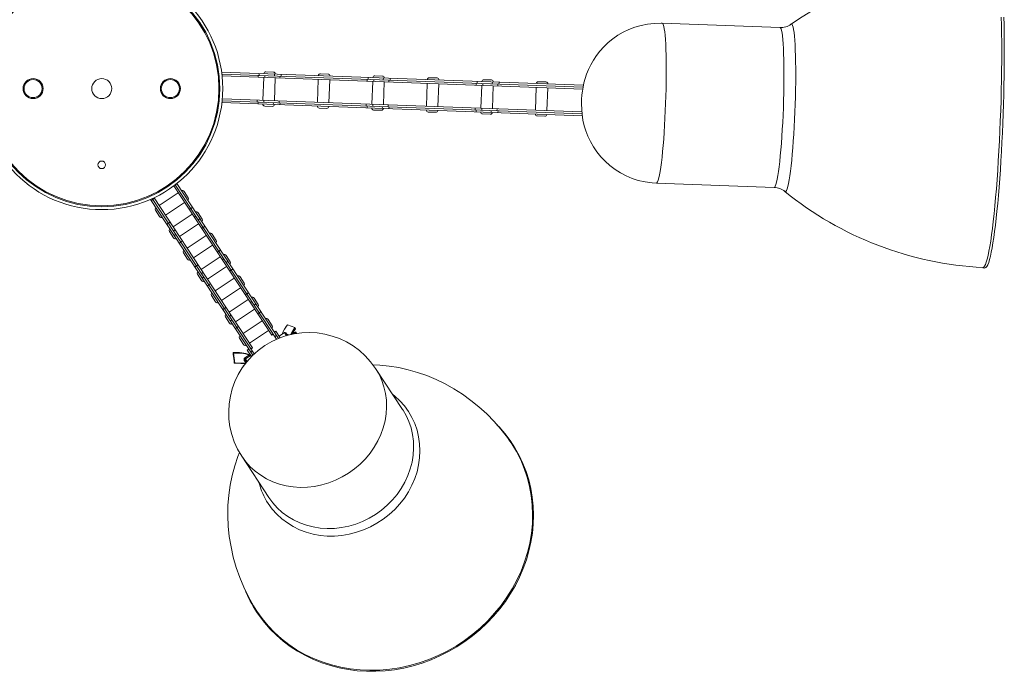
# Model space of a CAD drawing. Header units: millimetres. Extents: x -481 to 407, y 16 to 1448.
# Tile 10 of 11: x -110 to 407, y 816 to 1157. Entities that reach past the tile are written whole.
import ezdxf

# ---------------------------------------------------------------- set-up
doc = ezdxf.new("R2010")
doc.units = ezdxf.units.MM

msp = doc.modelspace()

# ---------------------------------------------------------------- linework, layer by layer
at = {"color": 7, "linetype": 'Continuous', "lineweight": 15}
for p, q in [((289.13, 1153.33), (227.37, 1155.57)), ((186.04, 1123.04), (-3.74, 1129.92)), ((185.83, 1122.05), (-3.61, 1128.92)), ((185.67, 1121.05), (-3.5, 1127.91)), ((15.41, 1128.23), (15.38, 1127.23)), ((15.95, 1128.21), (15.99, 1129.21)), ((18.37, 1127.12), (17.94, 1115.13)), ((18.38, 1127.12), (17.94, 1115.13)), ((18.89, 1127.1), (18.93, 1128.1)), ((19.48, 1130.08), (23.48, 1129.94)), ((23.9, 1127.92), (23.93, 1128.92)), ((23.94, 1114.91), (24.37, 1126.9)), ((26.83, 1126.81), (26.87, 1127.81)), ((27.41, 1127.79), (27.44, 1128.79)), ((46.96, 1126.08), (46.53, 1114.09)), ((48.07, 1129.04), (52.07, 1128.9)), ((72.59, 1126.15), (72.55, 1125.16)), ((73.13, 1126.14), (73.16, 1127.13)), ((76.65, 1128.01), (80.65, 1127.86)), ((81.07, 1125.85), (81.1, 1126.85)), ((84.58, 1125.72), (84.61, 1126.72)), ((105.24, 1126.97), (109.24, 1126.83)), ((52.52, 1113.87), (52.96, 1125.87)), ((75.54, 1125.05), (75.11, 1113.05)), ((75.55, 1125.05), (75.11, 1113.05)), ((76.06, 1125.03), (76.1, 1126.03)), ((81.11, 1112.84), (81.54, 1124.83)), ((84, 1124.74), (84.04, 1125.74)), ((104.13, 1124.01), (103.7, 1112.02)), ((109.69, 1111.8), (110.13, 1123.79)), ((129.76, 1124.08), (129.72, 1123.08)), ((130.3, 1124.06), (130.33, 1125.06)), ((132.72, 1122.97), (132.28, 1110.98)), ((132.71, 1122.97), (132.28, 1110.98)), ((133.23, 1122.96), (133.27, 1123.95)), ((133.82, 1125.94), (137.82, 1125.79)), ((138.24, 1123.77), (138.28, 1124.77)), ((138.28, 1110.76), (138.72, 1122.76)), ((141.17, 1122.67), (141.21, 1123.67)), ((141.75, 1123.65), (141.79, 1124.65)), ((161.3, 1121.94), (160.86, 1109.95)), ((162.41, 1124.9), (166.4, 1124.76)), ((166.86, 1109.73), (167.3, 1121.72)), ((185.24, 1109.06), (-3.37, 1115.9)), ((185.46, 1107.05), (-3.58, 1113.91)), ((185.33, 1108.06), (-3.47, 1114.9)), ((14.94, 1115.24), (14.91, 1114.24)), ((15.41, 1113.22), (15.45, 1114.22)), ((18.42, 1114.11), (18.45, 1115.11)), ((22.83, 1111.95), (18.83, 1112.09)), ((23.35, 1112.93), (23.39, 1113.93)), ((26.36, 1113.82), (26.4, 1114.82)), ((26.86, 1112.8), (26.9, 1113.8)), ((51.41, 1110.91), (47.42, 1111.06)), ((72.12, 1113.16), (72.08, 1112.16)), ((72.58, 1111.15), (72.62, 1112.14)), ((75.59, 1112.04), (75.63, 1113.04)), ((80.52, 1110.86), (80.56, 1111.86)), ((83.53, 1111.75), (83.57, 1112.75)), ((84.03, 1110.73), (84.07, 1111.73)), ((129.29, 1111.09), (129.25, 1110.09)), ((132.76, 1109.96), (132.8, 1110.96)), ((140.7, 1109.68), (140.74, 1110.68)), ((80, 1109.88), (76, 1110.02)), ((108.58, 1108.84), (104.59, 1108.98)), ((129.75, 1109.07), (129.79, 1110.07)), ((137.17, 1107.8), (133.17, 1107.95)), ((137.7, 1108.78), (137.73, 1109.78)), ((141.21, 1108.66), (141.24, 1109.66)), ((165.75, 1106.77), (161.76, 1106.91)), ((22.51, 991.85), (-28.92, 1070.18)), ((25.07, 989.78), (-28.12, 1070.78)), ((-28.09, 1070.74), (-27.25, 1071.29)), ((26.02, 990.15), (-27.33, 1071.4)), ((224.32, 1071.62), (286.09, 1069.38)), ((-26.52, 1066.52), (-36.55, 1059.94)), ((-23.46, 1067.33), (-21.27, 1063.99)), ((12.63, 981.39), (-41.05, 1063.15)), ((-40.63, 1062.51), (-39.79, 1063.06)), ((13.37, 982.09), (-40.13, 1063.56)), ((-39.86, 1063.15), (-39.02, 1063.7)), ((12.48, 985.27), (-39.21, 1063.99)), ((-33.26, 1054.92), (-23.22, 1061.51)), ((-36.31, 1054.11), (-38.51, 1057.45)), ((-19.17, 1055.33), (-29.2, 1048.74)), ((-19.17, 1055.33), (-29.2, 1048.75)), ((-19.98, 1058.39), (-20.81, 1057.84)), ((-19.92, 1058.29), (-19.08, 1058.84)), ((-18.16, 1053.79), (-17.32, 1054.34)), ((-16.11, 1056.14), (-13.92, 1052.8)), ((-32.45, 1050.06), (-31.62, 1050.61)), ((-30.85, 1051.25), (-31.68, 1050.7)), ((-25.91, 1043.73), (-15.87, 1050.31)), ((-16.05, 1052.4), (-15.21, 1052.95)), ((-13.39, 1048.35), (-12.56, 1048.9)), ((-28.96, 1042.92), (-31.16, 1046.26)), ((-29.03, 1046.66), (-28.19, 1047.21)), ((-28.58, 1044.16), (-27.75, 1044.71)), ((-11.82, 1044.14), (-21.85, 1037.55)), ((-14.29, 1047.9), (-13.45, 1048.45)), ((-8.76, 1044.95), (-6.57, 1041.61)), ((-25.93, 1040.12), (-25.09, 1040.67)), ((-25.16, 1040.77), (-24.32, 1041.31)), ((-18.56, 1032.54), (-8.53, 1039.12)), ((-21.61, 1031.73), (-23.81, 1035.07)), ((-5.28, 1036), (-6.12, 1035.45)), ((-5.22, 1035.91), (-4.38, 1036.45)), ((-1.42, 1033.76), (0.78, 1030.41)), ((-17.76, 1027.67), (-16.92, 1028.22)), ((-16.15, 1028.87), (-16.98, 1028.32)), ((-4.47, 1032.95), (-14.5, 1026.36)), ((-4.47, 1032.94), (-14.5, 1026.36)), ((-11.21, 1021.34), (-1.18, 1027.93)), ((-3.46, 1031.41), (-2.63, 1031.96)), ((-1.35, 1030.01), (-0.51, 1030.56)), ((-14.26, 1020.53), (-16.46, 1023.88)), ((-14.33, 1024.27), (-13.49, 1024.82)), ((0.41, 1025.52), (1.24, 1026.07)), ((1.31, 1025.97), (2.14, 1026.52)), ((-13.89, 1021.78), (-13.05, 1022.33)), ((-11.23, 1017.74), (-10.4, 1018.29)), ((-10.46, 1018.38), (-9.62, 1018.93)), ((2.88, 1021.75), (-7.15, 1015.17)), ((5.93, 1022.57), (8.13, 1019.22)), ((-6.92, 1009.34), (-9.11, 1012.69)), ((-3.86, 1010.15), (6.17, 1016.74)), ((9.47, 1013.54), (8.63, 1012.99)), ((9.48, 1013.52), (10.32, 1014.07)), ((10.23, 1010.57), (0.19, 1003.98)), ((10.23, 1010.56), (0.2, 1003.97)), ((11.29, 1008.94), (12.13, 1009.49)), ((13.28, 1011.38), (15.48, 1008.03)), ((13.35, 1007.63), (14.19, 1008.18)), ((-3.06, 1005.29), (-2.22, 1005.84)), ((-1.4, 1006.4), (-2.23, 1005.85)), ((0.43, 1001.8), (1.26, 1002.35)), ((3.49, 998.96), (13.52, 1005.55)), ((15.16, 1003.05), (15.99, 1003.6)), ((16, 1003.59), (16.84, 1004.14)), ((0.43, 998.15), (-1.76, 1001.5)), ((0.81, 999.4), (1.65, 999.94)), ((17.57, 999.37), (7.54, 992.79)), ((20.63, 1000.19), (22.83, 996.84)), ((34.64, 995.9), (30.84, 997.38)), ((3.47, 995.35), (4.3, 995.9)), ((4.29, 995.92), (5.13, 996.47)), ((10.84, 987.77), (20.87, 994.36)), ((22.45, 991.95), (23.29, 992.49)), ((22.51, 991.85), (23.35, 992.4)), ((24.68, 994.01), (23.85, 993.46)), ((24.68, 994.01), (26.96, 990.55)), ((29.15, 993.22), (26.39, 991.41)), ((29.85, 993.07), (30.71, 991.75)), ((30.41, 992.21), (30.41, 992.21)), ((33.52, 992.63), (33.11, 992.36)), ((33.92, 992.52), (33.88, 992.5)), ((34.44, 993.23), (34.03, 992.97)), ((34.05, 992.6), (34.09, 992.51)), ((35.04, 995.24), (34.68, 995.79)), ((35.08, 993.66), (34.95, 993.57)), ((35.53, 992.98), (35.08, 993.66)), ((7.78, 986.96), (5.58, 990.31)), ((24.17, 991.15), (25.01, 991.69)), ((2.39, 982.41), (2.22, 982.67)), ((2.22, 982.67), (2.22, 982.67)), ((2.31, 982.78), (2.48, 982.52)), ((2.31, 982.78), (2.31, 982.78)), ((8.44, 979.95), (10.81, 981.5)), ((10.55, 984.56), (9.72, 984.01)), ((11.9, 980.69), (9.72, 984.01)), ((11.14, 981), (10.81, 981.5)), ((11.58, 984.81), (12.42, 985.36)), ((11.63, 982.91), (12.47, 983.46)), ((11.65, 984.72), (12.48, 985.27)), ((2.89, 977.34), (2.9, 977.34)), ((2.9, 977.34), (2.98, 977.21)), ((9.09, 977.12), (8.13, 978.59)), ((8.44, 979.95), (9.63, 978.14)), ((9.29, 977.73), (8.63, 978.75)), ((11.14, 981), (8.77, 979.44)), ((7.77, 975.73), (7.5, 975.55)), ((91.19, 952.85), (77.01, 974.44)), ((91.44, 952.47), (91.19, 952.85)), ((6.8, 928.34), (20.97, 906.74))]:
    msp.add_line(p, q, dxfattribs=at)
at = {"color": 8, "linetype": 'Continuous', "lineweight": 15}
for p, q in [((30.2, 991.62), (29.15, 993.22)), ((31.03, 992.18), (31.24, 991.86)), ((3.1, 977.2), (8.9, 977.13))]:
    msp.add_line(p, q, dxfattribs=at)
at = {"color": 7, "linetype": 'Continuous', "lineweight": 15, "flags": 128}
for points in [[(395.62, 1027.4), (396.05, 1027.56), (396.49, 1028.08), (396.94, 1028.96), (397.4, 1030.18), (397.86, 1031.75), (398.32, 1033.65), (398.79, 1035.89), (399.25, 1038.44), (399.71, 1041.3), (400.17, 1044.46), (400.62, 1047.9), (401.05, 1051.6), (401.48, 1055.55), (401.9, 1059.73), (402.29, 1064.13), (402.68, 1068.72), (403.04, 1073.48), (403.38, 1078.39), (403.71, 1083.43), (404, 1088.58), (404.28, 1093.81), (404.53, 1099.11), (404.75, 1104.43), (404.94, 1109.78), (405.11, 1115.11), (405.24, 1120.4), (405.35, 1125.64), (405.42, 1130.8), (405.47, 1135.85), (405.48, 1140.77), (405.46, 1145.55), (405.41, 1150.15), (405.33, 1154.57), (405.22, 1158.77)], [(396.23, 1027.07), (396.75, 1027.16), (397.24, 1027.46), (397.68, 1027.95), (398.17, 1028.81), (398.67, 1030.06), (399.13, 1031.57), (399.59, 1033.35), (400.03, 1035.41), (400.48, 1037.74), (400.91, 1040.34), (401.35, 1043.2), (401.77, 1046.31), (402.19, 1049.66), (402.6, 1053.24), (403, 1057.03), (403.38, 1061.02), (403.75, 1065.19), (404.11, 1069.53), (404.45, 1074.01), (404.77, 1078.63), (405.07, 1083.36), (405.35, 1088.19), (405.61, 1093.09), (405.85, 1098.05), (406.06, 1103.04), (406.25, 1108.05), (406.42, 1113.06), (406.56, 1118.04), (406.67, 1122.99), (406.75, 1127.87), (406.81, 1132.66), (406.84, 1137.36), (406.84, 1141.94), (406.82, 1146.38), (406.77, 1150.67), (406.69, 1154.79), (406.58, 1158.71)], [(227.37, 1155.55), (226.8, 1155.58), (223.22, 1155.5), (219.72, 1155.12), (216.32, 1154.44), (213.03, 1153.5), (209.88, 1152.3), (206.88, 1150.87), (204.06, 1149.22), (201.41, 1147.39), (198.97, 1145.39), (196.72, 1143.25), (194.68, 1140.99), (192.86, 1138.64), (191.25, 1136.23), (189.86, 1133.78), (188.67, 1131.32), (187.69, 1128.89), (186.9, 1126.52), (186.28, 1124.22), (185.83, 1122.05), (185.5, 1119.99), (185.27, 1117.93), (185.12, 1115.61), (185.06, 1113.3), (185.13, 1110.31), (185.34, 1107.84), (185.81, 1104.76), (186.5, 1101.77), (187.3, 1099.14), (188.37, 1096.36), (189.69, 1093.55), (191.28, 1090.77), (193.11, 1088.08), (195.17, 1085.52), (197.46, 1083.11), (199.95, 1080.88), (202.63, 1078.85), (205.47, 1077.05), (208.46, 1075.48), (211.58, 1074.17), (214.8, 1073.12), (218.44, 1072.27), (222.09, 1071.77), (224.35, 1071.62)], [(395.62, 1027.28), (395.85, 1027.14), (396.23, 1027.07)], [(34.56, 995.86), (32.66, 996.61), (30.76, 997.35)], [(32.96, 992.28), (34.68, 994.67), (35.05, 995.19)], [(33.61, 992.61), (33.61, 992.64), (33.65, 992.62)], [(33.92, 992.53), (33.77, 992.58), (33.63, 992.64)], [(34.32, 992.57), (34.31, 992.58), (34.09, 992.81), (33.98, 992.86), (33.99, 992.79)], [(33.98, 992.81), (34, 992.69), (34.02, 992.58)], [(34.57, 993.06), (34.52, 993.21), (34.57, 993.24), (34.74, 993.08), (35.02, 992.76), (35.08, 992.69)], [(34.84, 993.13), (34.69, 993.19), (34.55, 993.24)], [(35.26, 992.71), (35.11, 992.88), (34.91, 993.08), (34.81, 993.13), (34.81, 993.13)], [(35.58, 992.76), (35.36, 993.03), (35.1, 993.33), (34.93, 993.47), (34.9, 993.42), (34.9, 993.41)], [(34.9, 993.41), (34.92, 993.3), (34.94, 993.18)], [(34.96, 993.09), (34.95, 993.12), (34.94, 993.24), (35.04, 993.2), (35.25, 993), (35.46, 992.74)], [(34.95, 993.26), (34.97, 993.19), (35.13, 992.87)], [(34.96, 993.55), (34.98, 993.57), (35.14, 993.43), (35.41, 993.12), (35.53, 992.98)], [(35.3, 992.72), (35.21, 992.88), (35.05, 993.23)], [(2.22, 982.67), (2.24, 982.47), (2.34, 981.68), (2.75, 978.52), (2.9, 977.34)], [(2.98, 977.21), (2.96, 977.4), (2.87, 978.17), (2.52, 981.26), (2.39, 982.41)], [(2.51, 982.4), (2.8, 979.81), (3.1, 977.2)], [(10.81, 981.5), (11, 981.48), (11.12, 981.48), (11.16, 981.48), (11.19, 981.48), (11.2, 981.48), (11.2, 981.48), (11.2, 981.48)], [(8.84, 977.05), (6.37, 977.08), (3.08, 977.13)], [(11.5, 981.29), (11.38, 981.18), (11.14, 981)], [(147.1, 936.79), (146.16, 938.14), (142.77, 942.51), (139.14, 946.66), (135.3, 950.58), (131.26, 954.27), (127.04, 957.69), (122.66, 960.85), (118.14, 963.74), (113.49, 966.34), (108.74, 968.65), (103.91, 970.67), (99.01, 972.38), (94.08, 973.79), (89.12, 974.89), (84.17, 975.69), (79.24, 976.18), (75.68, 976.32)], [(14.57, 846.73), (15.94, 844.73), (18.72, 841.09), (21.75, 837.64), (25.01, 834.4), (28.5, 831.38), (32.2, 828.6), (36.09, 826.06), (40.16, 823.77), (44.4, 821.75), (48.78, 820), (53.29, 818.53), (57.91, 817.35), (62.63, 816.45), (67.42, 815.84), (72.27, 815.54), (77.15, 815.52), (82.06, 815.8), (86.96, 816.38), (91.84, 817.25), (96.68, 818.41), (101.46, 819.86), (106.17, 821.58), (110.78, 823.58), (115.27, 825.84), (119.63, 828.36), (123.84, 831.12), (127.89, 834.12), (131.75, 837.34), (135.42, 840.78), (138.88, 844.4), (142.11, 848.22), (145.1, 852.2), (147.84, 856.33), (150.33, 860.59), (152.54, 864.98), (154.47, 869.47), (156.12, 874.04), (157.47, 878.68), (158.53, 883.36), (159.28, 888.08), (159.73, 892.8), (159.87, 897.52), (159.7, 902.21), (159.23, 906.86), (158.45, 911.44), (157.36, 915.94), (155.98, 920.34), (154.31, 924.63), (152.35, 928.78), (150.12, 932.78), (147.61, 936.62), (144.85, 940.28), (141.83, 943.74), (140.68, 944.89)], [(13.46, 849.04), (14.68, 847.12), (17.5, 843.15), (20.6, 839.41), (23.97, 835.89), (27.6, 832.62), (31.47, 829.61), (35.57, 826.87), (39.87, 824.42), (44.35, 822.27), (49.01, 820.42), (53.8, 818.89), (58.73, 817.69), (63.75, 816.81), (68.85, 816.26), (74.01, 816.04), (79.21, 816.16), (84.41, 816.62), (89.6, 817.4), (94.76, 818.52), (99.85, 819.96), (104.87, 821.72), (109.78, 823.78), (114.56, 826.15), (119.2, 828.8), (123.67, 831.74), (127.95, 834.94), (132.02, 838.39), (135.87, 842.07), (139.47, 845.97), (142.82, 850.08), (145.89, 854.37), (148.68, 858.82), (151.16, 863.41), (153.34, 868.13), (155.19, 872.95), (156.71, 877.85), (157.9, 882.81), (158.75, 887.81), (159.26, 892.82), (159.41, 897.82), (159.22, 902.79), (158.68, 907.71), (157.8, 912.56), (156.57, 917.31), (155.02, 921.94), (153.13, 926.43), (150.92, 930.77), (148.41, 934.92), (147.12, 936.81)], [(5.61, 930.3), (4.74, 928.15), (3.12, 923.31), (1.78, 918.3), (0.73, 913.15), (0, 907.88), (-0.42, 902.53), (-0.51, 897.11), (-0.27, 891.67), (0.28, 886.21), (1.17, 880.78), (2.37, 875.38), (3.9, 870.06), (5.73, 864.81), (7.86, 859.68), (10.29, 854.68), (12.99, 849.82), (13.48, 849.05)]]:
    msp.add_lwpolyline(points, dxfattribs=at)
at = {"color": 8, "linetype": 'Continuous', "lineweight": 15, "flags": 128}
for points in [[(224.32, 1071.62), (224.64, 1071.79), (224.96, 1072.31), (225.29, 1073.19), (225.63, 1074.41), (225.96, 1075.97), (226.3, 1077.85), (226.63, 1080.03), (226.96, 1082.5), (227.28, 1085.23), (227.58, 1088.2), (227.87, 1091.4), (228.14, 1094.78), (228.39, 1098.32), (228.62, 1101.99), (228.83, 1105.76), (229.01, 1109.6), (229.17, 1113.47), (229.29, 1117.35), (229.39, 1121.19), (229.46, 1124.96), (229.49, 1128.64), (229.5, 1132.2), (229.47, 1135.59), (229.41, 1138.79), (229.33, 1141.78), (229.21, 1144.53), (229.06, 1147.02), (228.89, 1149.22), (228.69, 1151.11), (228.46, 1152.69), (228.22, 1153.93), (227.95, 1154.83), (227.67, 1155.38), (227.37, 1155.57), (227.37, 1155.57)], [(286.09, 1069.38), (286.4, 1069.55), (286.72, 1070.08), (287.06, 1070.95), (287.39, 1072.17), (287.73, 1073.73), (288.07, 1075.61), (288.4, 1077.79), (288.72, 1080.26), (289.04, 1082.99), (289.34, 1085.97), (289.63, 1089.16), (289.91, 1092.54), (290.16, 1096.08), (290.39, 1099.75), (290.6, 1103.52), (290.78, 1107.36), (290.93, 1111.23), (291.06, 1115.11), (291.16, 1118.95), (291.22, 1122.73), (291.26, 1126.41), (291.26, 1129.96), (291.24, 1133.35), (291.18, 1136.55), (291.09, 1139.54), (290.97, 1142.29), (290.83, 1144.78), (290.65, 1146.98), (290.45, 1148.87), (290.23, 1150.45), (289.98, 1151.69), (289.72, 1152.59), (289.43, 1153.14), (289.13, 1153.33), (289.13, 1153.33)], [(291.79, 1067.25), (291.99, 1067.17), (292.31, 1067.33), (292.64, 1067.85), (292.98, 1068.72), (293.32, 1069.93), (293.66, 1071.47), (294, 1073.33), (294.34, 1075.49), (294.68, 1077.94), (295, 1080.66), (295.31, 1083.63), (295.61, 1086.81), (295.9, 1090.19), (296.16, 1093.74), (296.4, 1097.43), (296.62, 1101.23), (296.82, 1105.11), (296.99, 1109.04), (297.13, 1112.99), (297.25, 1116.92), (297.33, 1120.8), (297.39, 1124.61), (297.41, 1128.3), (297.41, 1131.86), (297.37, 1135.26), (297.3, 1138.45), (297.2, 1141.43), (297.08, 1144.17), (296.92, 1146.64), (296.74, 1148.82), (296.53, 1150.7), (296.3, 1152.26), (296.05, 1153.49), (295.78, 1154.38), (295.49, 1154.92), (295.18, 1155.11), (294.97, 1155.04)], [(30.72, 997.35), (30.72, 997.35), (30.73, 997.35), (30.74, 997.35), (30.75, 997.35), (30.76, 997.35)], [(32.31, 992.12), (33, 993.27), (34.56, 995.86)], [(34.68, 995.79), (34.58, 995.63), (34.21, 995.01), (32.71, 992.52), (32.5, 992.17)], [(32.91, 992.26), (33.33, 992.86), (35.04, 995.24)], [(35.04, 995.24), (35.05, 995.22), (35.05, 995.21), (35.05, 995.2), (35.05, 995.19), (35.05, 995.19)], [(6.8, 928.34), (8.88, 925.49), (11.24, 922.86), (13.87, 920.48), (16.74, 918.36), (19.82, 916.53), (23.09, 914.99), (26.52, 913.76), (30.08, 912.85), (33.74, 912.27), (37.47, 912.03), (41.24, 912.12), (45.01, 912.54), (48.76, 913.3), (52.45, 914.38), (56.05, 915.78), (59.53, 917.48), (62.86, 919.47), (66.01, 921.74), (68.95, 924.25), (71.67, 927), (74.13, 929.96), (76.31, 933.1), (78.2, 936.39), (79.78, 939.81), (81.04, 943.33), (81.97, 946.92), (82.55, 950.55), (82.79, 954.19), (82.67, 957.8), (82.21, 961.36), (81.41, 964.83), (80.26, 968.18), (78.8, 971.4), (77.01, 974.44), (76.98, 974.48)], [(20.68, 903.56), (22.79, 900.66), (25.19, 897.97), (27.84, 895.53), (30.73, 893.35), (33.84, 891.44), (37.14, 889.83), (40.6, 888.52), (44.2, 887.52), (47.91, 886.85), (51.69, 886.51), (55.52, 886.5), (59.36, 886.82), (63.19, 887.47), (66.97, 888.45), (70.67, 889.74), (74.27, 891.33), (77.74, 893.22), (81.04, 895.39), (84.15, 897.82), (87.04, 900.48), (89.7, 903.37), (92.1, 906.45), (94.22, 909.71), (96.04, 913.11), (97.55, 916.62), (98.74, 920.23), (99.6, 923.9), (100.11, 927.59), (100.29, 931.29), (100.12, 934.96), (99.6, 938.57), (98.75, 942.09), (97.56, 945.5), (96.05, 948.76), (94.23, 951.86), (92.12, 954.76), (89.72, 957.44), (87.07, 959.88), (86.02, 960.72)], [(20.97, 906.74), (23.06, 903.9), (25.42, 901.27), (28.05, 898.89), (30.92, 896.77), (34, 894.93), (37.27, 893.39), (40.69, 892.17), (44.26, 891.26), (47.92, 890.68), (51.65, 890.43), (55.42, 890.52), (59.19, 890.95), (62.94, 891.71), (66.63, 892.79), (70.23, 894.19), (73.71, 895.89), (77.04, 897.88), (80.19, 900.14), (83.13, 902.66), (85.85, 905.41), (88.31, 908.36), (90.49, 911.5), (92.38, 914.8), (93.96, 918.22), (95.22, 921.74), (96.15, 925.33), (96.73, 928.96), (96.96, 932.59), (96.85, 936.21), (96.39, 939.76), (95.59, 943.23), (94.44, 946.59), (92.97, 949.81), (91.44, 952.47)]]:
    msp.add_lwpolyline(points, dxfattribs=at)
at = {"color": 7, "linetype": 'Continuous', "lineweight": 15}
for centre, radius in [((-66.65, 1121.26), 63.5), ((-66.65, 1121.26), 62), ((-66.65, 1121.26), 61.5), ((-102.65, 1121.26), 5.25), ((-66.65, 1121.26), 5.25), ((-30.65, 1121.26), 5.25), ((-102.65, 1121.26), 4.75), ((-30.65, 1121.26), 4.75), ((-66.65, 1081.26), 2)]:
    msp.add_circle(centre, radius, dxfattribs=at)
for centre, radius, start, end in [((397.25, 1009), 178.28, 88.6649, 125.0144), ((289.82, 1161.85), 8.51, 265.3326, 306.9083), ((19.45, 1129.08), 1, 87.9239, 177.9239), ((19.45, 1129.08), 1, 87.9239, 177.9239), ((23.45, 1128.94), 1, 357.9239, 87.9239), ((48.03, 1128.05), 1, 87.9239, 177.9239), ((52.03, 1127.9), 1, 357.9239, 87.9239), ((76.61, 1127.01), 1, 87.9239, 177.9239), ((76.62, 1127.01), 1, 87.9239, 177.9239), ((80.62, 1126.86), 1, 357.9239, 87.9239), ((105.2, 1125.97), 1, 87.9239, 177.9239), ((109.2, 1125.83), 1, 357.9239, 87.9239), ((133.78, 1124.94), 1, 87.9239, 177.9239), ((133.79, 1124.94), 1, 87.9239, 177.9239), ((137.79, 1124.79), 1, 357.9239, 87.9239), ((162.37, 1123.9), 1, 87.9239, 177.9239), ((166.37, 1123.76), 1, 357.9239, 87.9239), ((18.87, 1113.09), 1, 177.9239, 267.9239), ((18.87, 1113.09), 1, 177.9239, 267.9239), ((22.87, 1112.95), 1, 267.9239, 357.9239), ((47.45, 1112.06), 1, 177.9239, 267.9239), ((51.45, 1111.91), 1, 267.9239, 357.9239), ((76.03, 1111.02), 1, 177.9239, 267.9239), ((76.04, 1111.02), 1, 177.9239, 267.9239), ((80.04, 1110.87), 1, 267.9239, 357.9239), ((104.62, 1109.98), 1, 177.9239, 267.9239), ((108.62, 1109.84), 1, 267.9239, 357.9239), ((133.2, 1108.95), 1, 177.9239, 267.9239), ((133.21, 1108.95), 1, 177.9239, 267.9239), ((137.21, 1108.8), 1, 267.9239, 357.9239), ((161.79, 1107.91), 1, 177.9239, 267.9239), ((165.79, 1107.77), 1, 267.9239, 357.9239), ((285.79, 1059.92), 9.47, 50.9423, 88.1642), ((-24.3, 1066.78), 1, 33.2899, 123.2899), ((404.39, 1205.48), 178.27, 230.8178, 267.1776), ((-22.1, 1063.44), 1, 303.2899, 33.2899), ((-37.67, 1058), 1, 123.2899, 213.2899), ((-35.48, 1054.66), 1, 213.2899, 303.2899), ((-16.95, 1055.59), 1, 33.2899, 123.2899), ((-16.95, 1055.59), 1, 33.2899, 123.2899), ((-14.75, 1052.25), 1, 303.2899, 33.2899), ((-30.32, 1046.81), 1, 123.2899, 213.2899), ((-30.32, 1046.81), 1, 123.2899, 213.2899), ((-9.6, 1044.4), 1, 33.2899, 123.2899), ((-28.13, 1043.47), 1, 213.2899, 303.2899), ((-7.4, 1041.06), 1, 303.2899, 33.2899), ((-22.97, 1035.62), 1, 123.2899, 213.2899), ((-2.25, 1033.21), 1, 33.2899, 123.2899), ((-2.25, 1033.21), 1, 33.2899, 123.2899), ((-20.78, 1032.27), 1, 213.2899, 303.2899), ((-0.05, 1029.86), 1, 303.2899, 33.2899), ((-15.63, 1024.43), 1, 123.2899, 213.2899), ((-15.62, 1024.42), 1, 123.2899, 213.2899), ((5.1, 1022.02), 1, 33.2899, 123.2899), ((-13.43, 1021.08), 1, 213.2899, 303.2899), ((7.29, 1018.67), 1, 303.2899, 33.2899), ((-8.28, 1013.23), 1, 123.2899, 213.2899), ((-6.08, 1009.89), 1, 213.2899, 303.2899), ((12.45, 1010.83), 1, 33.2899, 123.2899), ((12.45, 1010.82), 1, 33.2899, 123.2899), ((14.64, 1007.48), 1, 303.2899, 33.2899), ((-0.93, 1002.04), 1, 123.2899, 213.2899), ((-0.93, 1002.05), 1, 123.2899, 213.2899), ((1.27, 998.7), 1, 213.2899, 303.2899), ((19.79, 999.64), 1, 33.2899, 123.2899), ((45.83, 985.72), 19.03, 142.4931, 159.1786), ((45.86, 985.77), 19.02, 142.5162, 159.2668), ((30.8, 997.29), 0.1, 68.655, 143.3829), ((30.76, 997.33), 0.0337, 160.1999, 225.3723), ((41.94, 951.31), 41.99, 33.4718, 213.1914), ((21.99, 996.29), 1, 303.2899, 33.2899), ((29.43, 992.8), 0.5, 33.2899, 123.2899), ((30.74, 992.52), 0.449, 223.6451, 310.8111), ((33.37, 991.85), 1.29, 34.6971, 59.2229), ((33.58, 991.79), 1.67, 32.0293, 58.5017), ((34.52, 995.66), 0.205, 37.4675, 77.46), ((34.6, 995.8), 0.1, 33.2899, 68.6525), ((35.02, 995.28), 0.0372, 34.6091, 76.5194), ((34.97, 995.24), 0.1, 324.3365, 33.2899), ((6.42, 990.85), 1, 123.2899, 213.2899), ((8.61, 987.51), 1, 213.2899, 303.2899), ((2.32, 982.68), 0.1, 95.3175, 187.2374), ((2.32, 982.68), 0.1, 95.2883, 187.0616), ((4.19, 963.5), 19.38, 69.0194, 95.5789), ((2.49, 982.42), 0.102, 95.7311, 185.6398), ((2.46, 982.56), 0.168, 245.9157, 285.4325), ((4.65, 963.49), 19.15, 69.9855, 96.4866), ((2.12, 982.39), 0.39, 1.5458, 19.5085), ((4.66, 963.46), 19.06, 71.1848, 96.4852), ((10.59, 980.22), 1.47, 57.2447, 68.5514), ((11.35, 981.9), 0.444, 250.0487, 274.6628), ((2.99, 977.36), 0.1, 187.2396, 213.2899), ((2.99, 977.36), 0.0988, 187.184, 213.2844), ((3.05, 977.36), 0.167, 245.7747, 285.5067), ((3.08, 977.22), 0.1, 213.2899, 269.2574), ((8.96, 979.12), 0.984, 122.3609, 212.3436), ((8.54, 978.18), 0.575, 81.3725, 134.9113), ((9.04, 979.03), 0.5, 123.2386, 213.4687), ((64.69, 880.23), 60.28, 201.4131, 213.7563)]:
    msp.add_arc(centre, radius, start, end, dxfattribs=at)
at = {"color": 8, "linetype": 'Continuous', "lineweight": 15}
for centre, radius, start, end in [((30.82, 997.31), 0.0703, 76.7786, 149.0349), ((30.5, 991.76), 0.677, 38.4698, 108.3499), ((34.62, 995.83), 0.0703, 76.7632, 149.048), ((34.63, 995.83), 0.0644, 322.8906, 28.3167), ((35, 995.28), 0.0558, 316.3742, 24.6784), ((3.08, 977.22), 0.094, 186.524, 213.2611), ((2.95, 977.19), 0.143, 332.1708, 4.2386), ((51.37, 923.68), 36.71, 194.2941, 213.2451)]:
    msp.add_arc(centre, radius, start, end, dxfattribs=at)

doc.saveas('drawing.dxf')
